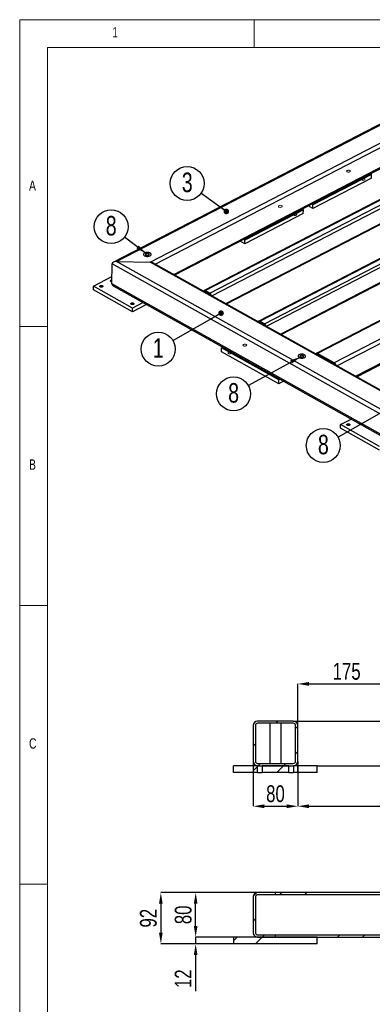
# Model space of a CAD drawing. Header units: millimetres. Extents: x 5 to 589, y 5 to 415.
# Tile 5 of 15: x 5 to 68, y 238 to 415. Entities that reach past the tile are written whole.
import ezdxf

# ---------------------------------------------------------------- set-up
doc = ezdxf.new("R2010")
doc.units = ezdxf.units.MM
doc.header["$PDSIZE"] = -1
for name, color, linetype in [('COTES', 1, 'Continuous'), ('NOTES', 6, 'Continuous'), ('TRAIT-FINS', 9, 'Continuous')]:
    doc.layers.add(name, color=color, linetype=linetype)
doc.layers.add('TRAIT-FORT', color=4, linetype='Continuous', lineweight=25)
doc.styles.add('SLDTEXTSTYLE0', font='TXT', dxfattribs={"width": 0.75})
doc.dimstyles.new('SLDDIMSTYLE0', dxfattribs={"dimtxt": 0.18, "dimasz": 1, "dimexe": 0, "dimexo": 0.0625, "dimgap": 0, "dimtad": 0, "dimtih": 1, "dimtoh": 1, "dimdec": 0, "dimrnd": 1e-09, "dimzin": 0, "dimdsep": 46, "dimtxsty": 'Standard', "dimblk1": 'DOT', "dimblk2": 'DOT', "dimsah": 1, "dimcen": 0.09, "dimadec": 0, "dimazin": 0, "dimtfac": 1, "dimtdec": 0, "dimtofl": 0, "dimtmove": 0, "dimatfit": 3, "dimldrblk": 'DOT', "dimfxl": 1, "dimfrac": 2, "dimtolj": 1, "dimtzin": 0, "dimarcsym": 0})
doc.dimstyles.new('SLDDIMSTYLE1', dxfattribs={"dimtxt": 0.18, "dimasz": 2, "dimexe": 0, "dimexo": 0.0625, "dimgap": 0, "dimtad": 0, "dimtih": 1, "dimtoh": 1, "dimdec": 0, "dimrnd": 1e-09, "dimzin": 0, "dimdsep": 46, "dimtxsty": 'Standard', "dimsah": 1, "dimcen": 0.09, "dimadec": 0, "dimazin": 0, "dimtfac": 2, "dimtdec": 0, "dimtofl": 0, "dimtmove": 0, "dimatfit": 3, "dimfxl": 1, "dimfrac": 2, "dimtolj": 1, "dimtzin": 0, "dimarcsym": 0})
doc.dimstyles.new('SLDDIMSTYLE2', dxfattribs={"dimtxt": 3, "dimasz": 2, "dimexe": 0, "dimexo": 0.0625, "dimgap": 0.75, "dimtad": 1, "dimdec": 0, "dimlfac": 10, "dimrnd": 1e-09, "dimzin": 12, "dimdsep": 46, "dimtxsty": 'SLDTEXTSTYLE0', "dimsah": 1, "dimcen": 0.09, "dimadec": 0, "dimazin": 3, "dimtfac": 1, "dimtdec": 0, "dimtofl": 0, "dimtmove": 0, "dimatfit": 3, "dimfxl": 1, "dimfrac": 2, "dimtolj": 1, "dimtzin": 12, "dimarcsym": 0})
doc.dimstyles.new('SLDDIMSTYLE3', dxfattribs={"dimtxt": 3, "dimasz": 2, "dimexe": 0, "dimexo": 0.0625, "dimgap": 0.75, "dimtad": 1, "dimdec": 0, "dimlfac": 10, "dimrnd": 1e-09, "dimzin": 12, "dimdsep": 46, "dimtxsty": 'SLDTEXTSTYLE0', "dimsah": 1, "dimcen": 0.09, "dimadec": 0, "dimazin": 3, "dimtfac": 1, "dimtdec": 0, "dimtmove": 0, "dimatfit": 0, "dimfxl": 1, "dimfrac": 2, "dimtolj": 1, "dimtzin": 12, "dimarcsym": 0})
pattern_1 = [(45, (0, 0), (-13.4704, 13.4704), []), (45, (4.49, 2e-323), (-13.4704, 13.4704), []), (45, (8.98, 4e-323), (-13.4704, 13.4704), []), (45, (13.47, 6e-323), (-13.4704, 13.4704), [])]

# ---------------------------------------------------------------- blocks, each defined once
blk = doc.blocks.new('SW_NOTE_3')
at = {"layer": 'NOTES', "color": 0}
blk.add_circle((-2.47, 1.77), 3.04, dxfattribs=at)
at = {"layer": 'NOTES', "color": 0, "insert": (-2.46, 3.71), "char_height": 3.5, "attachment_point": 2, "style": 'SLDTEXTSTYLE0'}
blk.add_mtext('3', dxfattribs=at)
blk = doc.blocks.new('_Dot')
at = {"color": 0, "linetype": 'ByBlock', "lineweight": -2}
blk.add_line((-0.5, 0), (-1, 0), dxfattribs=at)
at = {"color": 0, "linetype": 'ByBlock', "const_width": 0.5}
blk.add_lwpolyline([(-0.25, 0, 1), (0.25, 0, 1)], format="xyb", close=True, dxfattribs=at)
blk = doc.blocks.new('SW_NOTE_5')
at = {"layer": 'NOTES', "color": 0}
blk.add_circle((-2.64, -1.51), 3.04, dxfattribs=at)
at = {"layer": 'NOTES', "color": 0, "insert": (-2.63, 0.42), "char_height": 3.5, "attachment_point": 2, "style": 'SLDTEXTSTYLE0'}
blk.add_mtext('1', dxfattribs=at)
blk = doc.blocks.new('SW_NOTE_12')
at = {"layer": 'NOTES', "color": 0}
blk.add_circle((-2.41, 1.85), 3.04, dxfattribs=at)
at = {"layer": 'NOTES', "color": 0, "insert": (-2.41, 3.78), "char_height": 3.5, "attachment_point": 2, "style": 'SLDTEXTSTYLE0'}
blk.add_mtext('8', dxfattribs=at)
blk = doc.blocks.new('SW_NOTE_13')
at = {"layer": 'NOTES', "color": 0}
blk.add_circle((-2.66, -1.47), 3.04, dxfattribs=at)
at = {"layer": 'NOTES', "color": 0, "insert": (-2.65, 0.46), "char_height": 3.5, "attachment_point": 2, "style": 'SLDTEXTSTYLE0'}
blk.add_mtext('8', dxfattribs=at)
blk = doc.blocks.new('SW_NOTE_14')
at = {"layer": 'NOTES', "color": 0}
blk.add_circle((-2.64, -1.5), 3.04, dxfattribs=at)
at = {"layer": 'NOTES', "color": 0, "insert": (-2.63, 0.43), "char_height": 3.5, "attachment_point": 2, "style": 'SLDTEXTSTYLE0'}
blk.add_mtext('8', dxfattribs=at)
blk = doc.blocks.new('_D_36')
at = {"layer": 'COTES', "color": 0, "lineweight": -2, "transparency": 16777216}
for p, q in [((47.57, 258.52), (30.29, 258.52)), ((30.29, 256.52), (30.29, 251.32)), ((43.27, 249.32), (30.29, 249.32))]:
    blk.add_line(p, q, dxfattribs=at)
at = {"layer": 'COTES', "color": 0, "transparency": 16777216}
for points in [[(29.96, 256.52), (30.62, 256.52), (30.29, 258.52)], [(29.96, 251.32), (30.62, 251.32), (30.29, 249.32)]]:
    blk.add_solid(points, dxfattribs=at)
at = {"layer": 'Defpoints', "color": 0, "transparency": 16777216}
for p in [(47.63, 258.52), (30.29, 249.32), (43.33, 249.32)]:
    blk.add_point(p, dxfattribs=at)
at = {"layer": 'COTES', "color": 0, "transparency": 16777216, "insert": (26.54, 253.92), "char_height": 3, "attachment_point": 2, "rotation": 90, "style": 'SLDTEXTSTYLE0'}
blk.add_mtext('\\A1;92', dxfattribs=at)
blk = doc.blocks.new('_D_37')
at = {"layer": 'COTES', "color": 0, "lineweight": -2, "transparency": 16777216}
for p, q in [((36.53, 252.52), (36.53, 254.52)), ((43.27, 250.52), (36.53, 250.52)), ((36.53, 250.52), (36.53, 249.32)), ((43.27, 249.32), (36.53, 249.32)), ((36.53, 247.32), (36.53, 240.82))]:
    blk.add_line(p, q, dxfattribs=at)
at = {"layer": 'COTES', "color": 0, "transparency": 16777216}
for points in [[(36.2, 252.52), (36.86, 252.52), (36.53, 250.52)], [(36.2, 247.32), (36.86, 247.32), (36.53, 249.32)]]:
    blk.add_solid(points, dxfattribs=at)
at = {"layer": 'Defpoints', "color": 0, "transparency": 16777216}
for p in [(36.53, 249.32), (43.33, 250.52), (43.33, 249.32)]:
    blk.add_point(p, dxfattribs=at)
at = {"layer": 'COTES', "color": 0, "transparency": 16777216, "insert": (32.78, 243.07), "char_height": 3, "attachment_point": 2, "rotation": 90, "style": 'SLDTEXTSTYLE0'}
blk.add_mtext('\\A1;12', dxfattribs=at)
blk = doc.blocks.new('_D_38')
at = {"layer": 'COTES', "color": 0, "lineweight": -2, "transparency": 16777216}
for p, q in [((47.57, 258.52), (36.53, 258.52)), ((36.53, 252.52), (36.53, 256.52)), ((43.27, 250.52), (36.53, 250.52))]:
    blk.add_line(p, q, dxfattribs=at)
at = {"layer": 'COTES', "color": 0, "transparency": 16777216}
for points in [[(36.2, 256.52), (36.86, 256.52), (36.53, 258.52)], [(36.2, 252.52), (36.86, 252.52), (36.53, 250.52)]]:
    blk.add_solid(points, dxfattribs=at)
at = {"layer": 'Defpoints', "color": 0, "transparency": 16777216}
for p in [(36.53, 258.52), (47.63, 258.52), (43.33, 250.52)]:
    blk.add_point(p, dxfattribs=at)
at = {"layer": 'COTES', "color": 0, "transparency": 16777216, "insert": (32.78, 254.52), "char_height": 3, "attachment_point": 2, "rotation": 90, "style": 'SLDTEXTSTYLE0'}
blk.add_mtext('\\A1;80', dxfattribs=at)
blk = doc.blocks.new('_D_50')
at = {"layer": 'COTES', "color": 0, "lineweight": -2, "transparency": 16777216}
for p, q in [((46.83, 282), (46.83, 273.99)), ((54.83, 282), (54.83, 273.99)), ((48.83, 273.99), (52.83, 273.99))]:
    blk.add_line(p, q, dxfattribs=at)
at = {"layer": 'COTES', "color": 0, "transparency": 16777216}
for points in [[(48.83, 274.32), (48.83, 273.65), (46.83, 273.99)], [(52.83, 274.32), (52.83, 273.65), (54.83, 273.99)]]:
    blk.add_solid(points, dxfattribs=at)
at = {"layer": 'Defpoints', "color": 0, "transparency": 16777216}
for p in [(46.83, 282.06), (54.83, 282.06), (54.83, 273.99)]:
    blk.add_point(p, dxfattribs=at)
at = {"layer": 'COTES', "color": 0, "transparency": 16777216, "insert": (50.83, 277.74), "char_height": 3, "attachment_point": 2, "style": 'SLDTEXTSTYLE0'}
blk.add_mtext('\\A1;80', dxfattribs=at)
blk = doc.blocks.new('_D_51')
at = {"layer": 'COTES', "color": 0, "lineweight": -2, "transparency": 16777216}
for p, q in [((54.83, 282), (54.83, 273.99)), ((158.83, 282), (158.83, 273.99)), ((56.83, 273.99), (156.83, 273.99))]:
    blk.add_line(p, q, dxfattribs=at)
at = {"layer": 'COTES', "color": 0, "transparency": 16777216}
for points in [[(56.83, 274.32), (56.83, 273.65), (54.83, 273.99)], [(156.83, 274.32), (156.83, 273.65), (158.83, 273.99)]]:
    blk.add_solid(points, dxfattribs=at)
at = {"layer": 'Defpoints', "color": 0, "transparency": 16777216}
for p in [(54.83, 282.06), (158.83, 282.06), (158.83, 273.99)]:
    blk.add_point(p, dxfattribs=at)
at = {"layer": 'COTES', "color": 0, "transparency": 16777216, "insert": (106.83, 277.74), "char_height": 3, "attachment_point": 2, "style": 'SLDTEXTSTYLE0'}
blk.add_mtext('\\A1;1040', dxfattribs=at)
blk = doc.blocks.new('_D_65')
at = {"layer": 'COTES', "color": 0, "lineweight": -2, "transparency": 16777216}
for p, q in [((54.83, 288.52), (54.83, 295.92)), ((56.83, 295.92), (70.33, 295.92)), ((72.33, 288.72), (72.33, 295.92))]:
    blk.add_line(p, q, dxfattribs=at)
at = {"layer": 'COTES', "color": 0, "transparency": 16777216}
for points in [[(56.83, 296.26), (56.83, 295.59), (54.83, 295.92)], [(70.33, 296.26), (70.33, 295.59), (72.33, 295.92)]]:
    blk.add_solid(points, dxfattribs=at)
at = {"layer": 'Defpoints', "color": 0, "transparency": 16777216}
for p in [(72.33, 295.92), (54.83, 288.46), (72.33, 288.66)]:
    blk.add_point(p, dxfattribs=at)
at = {"layer": 'COTES', "color": 0, "transparency": 16777216, "insert": (63.58, 299.67), "char_height": 3, "attachment_point": 2, "style": 'SLDTEXTSTYLE0'}
blk.add_mtext('\\A1;175', dxfattribs=at)

msp = doc.modelspace()

# ---------------------------------------------------------------- hatches: boundary and pattern name
at = {"layer": 'TRAIT-FINS'}
h = msp.add_hatch(dxfattribs=at)
h.set_pattern_fill('DIN 201 ACIER ET FONTE', color=256, style=0, pattern_type=2)
h.set_pattern_definition(pattern_1)
edge = h.paths.add_edge_path(flags=0)
edge.add_line((54.03, 289.26), (47.63, 289.26))
edge.add_arc((47.63, 288.46), 0.8, 90, 180)
edge.add_line((46.83, 288.46), (46.83, 282.06))
edge.add_arc((47.63, 282.06), 0.8, 180, 270)
edge.add_line((47.63, 281.26), (54.03, 281.26))
edge.add_arc((54.03, 282.06), 0.8, 270, 360)
edge.add_line((54.83, 282.06), (54.83, 288.46))
edge.add_arc((54.03, 288.46), 0.8, 0, 90)
edge = h.paths.add_edge_path(flags=0)
edge.add_arc((47.63, 288.46), 0.4, 90, 180, ccw=False)
edge.add_line((47.63, 288.86), (54.03, 288.86))
edge.add_arc((54.03, 288.46), 0.4, 0, 90, ccw=False)
edge.add_line((54.43, 288.46), (54.43, 282.06))
edge.add_arc((54.03, 282.06), 0.4, 270, 360, ccw=False)
edge.add_line((54.03, 281.66), (47.63, 281.66))
edge.add_arc((47.63, 282.06), 0.4, 180, 270, ccw=False)
edge.add_line((47.23, 282.06), (47.23, 288.46))
h = msp.add_hatch(dxfattribs=at)
h.set_pattern_fill('DIN 201 ACIER ET FONTE', color=256, style=0, pattern_type=2)
h.set_pattern_definition(pattern_1)
h.paths.add_polyline_path([(47.61, 281.26), (46.83, 281.26), (46.83, 280.06), (47.61, 280.06)], flags=0)
h = msp.add_hatch(dxfattribs=at)
h.set_pattern_fill('DIN 201 ACIER ET FONTE', color=256, style=0, pattern_type=2)
h.set_pattern_definition(pattern_1)
h.paths.add_polyline_path([(48.46, 280.06), (53.21, 280.06), (53.21, 281.26), (48.46, 281.26)], flags=0)
h = msp.add_hatch(dxfattribs=at)
h.set_pattern_fill('DIN 201 ACIER ET FONTE', color=256, style=0, pattern_type=2)
h.set_pattern_definition(pattern_1)
h.paths.add_polyline_path([(54.06, 280.06), (54.83, 280.06), (54.83, 281.26), (54.06, 281.26)], flags=0)
h = msp.add_hatch(dxfattribs=at)
h.set_pattern_fill('DIN 201 ACIER ET FONTE', color=256, style=0, pattern_type=2)
h.set_pattern_definition(pattern_1)
edge = h.paths.add_edge_path(flags=0)
edge.add_arc((47.63, 257.72), 0.4, 90, 180, ccw=False)
edge.add_line((47.63, 258.12), (50.83, 258.12))
edge.add_line((50.83, 258.12), (50.83, 258.52))
edge.add_line((50.83, 258.52), (47.63, 258.52))
edge.add_arc((47.63, 257.72), 0.8, 90, 180)
edge.add_line((46.83, 257.72), (46.83, 251.32))
edge.add_arc((47.63, 251.32), 0.8, 180, 270)
edge.add_line((47.63, 250.52), (50.83, 250.52))
edge.add_line((50.83, 250.52), (50.83, 250.92))
edge.add_line((50.83, 250.92), (47.63, 250.92))
edge.add_arc((47.63, 251.32), 0.4, 180, 270, ccw=False)
edge.add_line((47.23, 251.32), (47.23, 257.72))
h = msp.add_hatch(dxfattribs=at)
h.set_pattern_fill('DIN 201 ACIER ET FONTE', color=256, style=0, pattern_type=2)
h.set_pattern_definition(pattern_1)
h.paths.add_polyline_path([(50.83, 258.52), (50.83, 258.12), (157.19, 258.12), (157.19, 258.52)], flags=0)
h = msp.add_hatch(dxfattribs=at)
h.set_pattern_fill('DIN 201 ACIER ET FONTE', color=256, style=0, pattern_type=2)
h.set_pattern_definition(pattern_1)
h.paths.add_polyline_path([(50.83, 250.92), (50.83, 250.52), (157.19, 250.52), (157.19, 250.92)], flags=0)
h = msp.add_hatch(dxfattribs=at)
h.set_pattern_fill('DIN 201 ACIER ET FONTE', color=256, style=0, pattern_type=2)
h.set_pattern_definition(pattern_1)
h.paths.add_polyline_path([(43.33, 249.32), (58.33, 249.32), (58.33, 250.52), (43.33, 250.52)], flags=0)

# ---------------------------------------------------------------- linework, layer by layer
at = {"lineweight": 18}
for p, q in [((589, 415), (5, 415)), ((5, 415), (5, 5)), ((47, 410), (47, 415)), ((584, 410), (10, 410)), ((10, 410), (10, 10)), ((10, 360), (5, 360)), ((5, 310), (10, 310)), ((10, 260), (5, 260))]:
    msp.add_line(p, q, dxfattribs=at)
at = {"layer": 'TRAIT-FINS', "lineweight": 18, "flags": 128}
for points in [[(63.66, 387.73), (63.77, 387.69), (63.9, 387.68), (64.02, 387.69), (64.13, 387.73), (64.21, 387.78), (64.23, 387.85), (64.21, 387.92), (64.14, 387.98), (64.03, 388.02), (63.9, 388.04), (63.78, 388.02), (63.67, 387.99), (63.59, 387.93), (63.57, 387.86), (63.59, 387.79), (63.66, 387.73)], [(66.27, 386.27), (66.38, 386.23), (66.51, 386.21), (66.63, 386.23), (66.74, 386.26), (66.82, 386.32), (66.84, 386.39), (66.82, 386.46), (66.75, 386.52), (66.64, 386.56), (66.51, 386.57), (66.39, 386.56), (66.28, 386.53), (66.2, 386.47), (66.18, 386.4), (66.2, 386.33), (66.27, 386.27)], [(51.46, 381.41), (51.57, 381.37), (51.7, 381.36), (51.82, 381.37), (51.93, 381.41), (52.01, 381.46), (52.03, 381.53), (52.01, 381.6), (51.94, 381.66), (51.83, 381.7), (51.7, 381.72), (51.57, 381.71), (51.47, 381.67), (51.39, 381.61), (51.37, 381.54), (51.39, 381.47), (51.46, 381.41)], [(54.07, 379.95), (54.18, 379.91), (54.31, 379.9), (54.43, 379.91), (54.54, 379.95), (54.62, 380), (54.64, 380.07), (54.62, 380.14), (54.55, 380.2), (54.44, 380.24), (54.31, 380.26), (54.18, 380.24), (54.08, 380.21), (54, 380.15), (53.98, 380.08), (54, 380.01), (54.07, 379.95)], [(28.11, 373.05), (28.18, 372.99), (28.2, 372.92), (28.18, 372.85), (28.1, 372.79), (27.99, 372.76), (27.87, 372.74), (27.74, 372.76), (27.63, 372.8), (27.56, 372.86), (27.54, 372.93), (27.56, 373), (27.64, 373.05), (27.74, 373.09), (27.87, 373.1), (28, 373.09), (28.11, 373.05)], [(45.1, 356.52), (45.21, 356.48), (45.33, 356.46), (45.46, 356.47), (45.57, 356.51), (45.64, 356.57), (45.67, 356.63), (45.65, 356.7), (45.58, 356.76), (45.47, 356.8), (45.34, 356.82), (45.21, 356.81), (45.1, 356.77), (45.03, 356.71), (45, 356.64), (45.03, 356.57), (45.1, 356.52)], [(42.43, 355.13), (42.54, 355.09), (42.66, 355.08), (42.79, 355.09), (42.9, 355.13), (42.97, 355.18), (43, 355.25), (42.98, 355.32), (42.91, 355.38), (42.8, 355.42), (42.67, 355.44), (42.54, 355.42), (42.43, 355.39), (42.36, 355.33), (42.33, 355.26), (42.36, 355.19), (42.43, 355.13)], [(55.8, 354.8), (55.87, 354.74), (55.9, 354.67), (55.87, 354.6), (55.8, 354.55), (55.69, 354.51), (55.56, 354.5), (55.43, 354.51), (55.33, 354.55), (55.25, 354.61), (55.23, 354.68), (55.26, 354.75), (55.33, 354.81), (55.44, 354.84), (55.57, 354.86), (55.69, 354.84), (55.8, 354.8)]]:
    msp.add_lwpolyline(points, dxfattribs=at)
at = {"layer": 'TRAIT-FORT', "lineweight": 25}
for p, q in [((84.47, 404), (21.81, 371.55)), ((22.32, 371.65), (84.46, 403.84)), ((28.35, 371.56), (84.4, 400.59)), ((29.28, 371.2), (84.38, 399.73)), ((32.59, 369.34), (84.34, 396.14)), ((32.78, 369.24), (84.34, 395.94)), ((93.34, 395.08), (38.05, 366.45)), ((38.24, 366.44), (93.52, 395.07)), ((39.08, 365.97), (94.36, 394.6)), ((39.43, 365.51), (94.64, 394.1)), ((41.92, 364.12), (94.6, 391.41)), ((42.06, 364.05), (94.51, 391.21)), ((103.12, 389.6), (47.84, 360.97)), ((48.03, 360.95), (103.31, 389.58)), ((48.86, 360.48), (104.15, 389.11)), ((49.22, 360.03), (104.43, 388.62)), ((68.02, 386.57), (57.54, 381.15)), ((68.03, 387.25), (57.55, 381.82)), ((67.8, 387.38), (68.03, 387.25)), ((68.02, 386.57), (68.03, 387.25)), ((51.71, 358.64), (104.39, 385.92)), ((51.84, 358.56), (104.3, 385.73)), ((113.41, 383.81), (58.12, 355.18)), ((113.66, 383.79), (58.37, 355.16)), ((57.54, 381.15), (56.69, 381.62)), ((57.55, 381.82), (57.32, 381.95)), ((57.54, 381.15), (57.55, 381.82)), ((116.64, 382.12), (61.36, 353.49)), ((117.01, 381.46), (61.91, 352.92)), ((55.83, 380.93), (45.34, 375.5)), ((55.82, 380.26), (45.34, 374.83)), ((55.6, 381.06), (55.83, 380.93)), ((55.82, 380.26), (55.83, 380.93)), ((116.96, 377.86), (65.22, 351.07)), ((65.41, 350.97), (116.84, 377.6)), ((45.34, 374.83), (44.49, 375.3)), ((45.34, 375.5), (45.12, 375.63)), ((45.34, 374.83), (45.34, 375.5)), ((21.51, 367.62), (21.56, 371.22)), ((121.77, 315.09), (21.56, 371.22)), ((121.78, 315.94), (22.32, 371.65)), ((22.32, 371.65), (28.35, 371.56)), ((121.85, 319.19), (28.35, 371.56)), ((121.85, 319.35), (28.85, 371.44)), ((18.2, 367.22), (21.53, 368.94)), ((25.2, 363.31), (18.2, 367.22)), ((18.2, 366.55), (18.2, 367.22)), ((121.72, 311.49), (21.51, 367.62)), ((21.75, 367.29), (121.72, 311.3)), ((25.19, 362.63), (18.2, 366.55)), ((38.17, 366.22), (38.25, 366.26)), ((39.08, 365.97), (38.24, 366.44)), ((39.07, 365.8), (38.24, 366.27)), ((27.72, 363.94), (25.19, 362.63)), ((27.1, 364.29), (25.2, 363.31)), ((25.19, 362.63), (25.2, 363.31)), ((47.96, 360.74), (48.04, 360.78)), ((48.86, 360.31), (48.02, 360.78)), ((48.86, 360.48), (48.03, 360.95)), ((41.16, 355.48), (41.17, 356.16)), ((51.42, 349.74), (41.16, 355.48)), ((41.17, 356.16), (41.41, 356.28)), ((51.43, 350.41), (41.17, 356.16)), ((61.36, 353.49), (58.37, 355.16)), ((61.35, 353.26), (58.37, 354.93)), ((58.39, 354.92), (58.37, 354.91)), ((51.42, 349.74), (51.43, 350.41)), ((52.28, 350.19), (51.42, 349.74)), ((51.66, 350.53), (51.43, 350.41)), ((62.48, 342.42), (64.38, 343.41)), ((62.47, 341.75), (62.48, 342.42)), ((69.47, 337.83), (62.47, 341.75)), ((69.47, 338.51), (62.48, 342.42)), ((46.83, 288.46), (46.83, 282.06)), ((47.23, 288.46), (47.23, 282.06)), ((54.03, 289.26), (47.63, 289.26)), ((54.03, 288.86), (47.63, 288.86)), ((49.83, 288.86), (49.83, 281.66)), ((51.83, 281.66), (51.83, 288.86)), ((54.03, 289.26), (72.93, 289.26)), ((54.43, 282.06), (54.43, 288.46)), ((54.83, 282.06), (54.83, 288.46)), ((43.33, 280.06), (43.33, 281.26)), ((46.83, 281.26), (43.33, 281.26)), ((47.61, 281.26), (46.83, 281.26)), ((46.83, 281.26), (46.83, 280.06)), ((47.61, 280.06), (47.61, 281.26)), ((47.63, 281.66), (54.03, 281.66)), ((47.63, 281.26), (54.03, 281.26)), ((48.46, 281.26), (48.46, 280.06)), ((53.21, 281.26), (48.46, 281.26)), ((53.21, 280.06), (53.21, 281.26)), ((54.06, 281.26), (54.06, 280.06)), ((54.83, 281.26), (54.06, 281.26)), ((54.83, 280.06), (54.83, 281.26)), ((58.33, 281.26), (54.83, 281.26)), ((58.33, 280.06), (58.33, 281.26)), ((58.33, 281.26), (89.03, 281.26)), ((46.83, 280.06), (43.33, 280.06)), ((47.61, 280.06), (46.83, 280.06)), ((47.61, 280.06), (48.46, 280.06)), ((53.21, 280.06), (48.46, 280.06)), ((53.21, 280.06), (54.06, 280.06)), ((54.83, 280.06), (54.06, 280.06)), ((58.33, 280.06), (54.83, 280.06)), ((46.83, 257.72), (46.83, 251.32)), ((47.23, 257.72), (47.23, 251.32)), ((50.83, 258.52), (47.63, 258.52)), ((50.83, 258.12), (47.63, 258.12)), ((50.83, 258.12), (50.83, 258.52)), ((157.19, 258.52), (50.83, 258.52)), ((157.19, 258.12), (50.83, 258.12)), ((47.63, 250.92), (50.83, 250.92)), ((50.83, 250.92), (157.19, 250.92)), ((50.83, 250.52), (50.83, 250.92)), ((58.33, 250.52), (43.33, 250.52)), ((43.33, 250.52), (43.33, 249.32)), ((58.33, 249.32), (43.33, 249.32)), ((47.63, 250.52), (50.83, 250.52)), ((50.83, 250.52), (157.19, 250.52)), ((58.33, 249.32), (58.33, 250.52))]:
    msp.add_line(p, q, dxfattribs=at)
at = {"layer": 'TRAIT-FORT', "lineweight": 25, "flags": 128}
for points in [[(27.4, 373.18), (27.32, 373.13), (27.26, 373.07), (27.22, 373.01), (27.2, 372.94), (27.21, 372.87), (27.24, 372.81), (27.3, 372.74), (27.37, 372.69), (27.46, 372.64), (27.57, 372.6), (27.69, 372.58), (27.81, 372.57), (27.94, 372.57), (28.06, 372.58), (28.18, 372.6), (28.29, 372.64), (28.38, 372.69), (28.45, 372.74), (28.5, 372.8), (28.53, 372.87), (28.53, 372.94), (28.51, 373.01), (28.47, 373.07), (28.41, 373.13), (28.32, 373.18), (28.22, 373.22), (28.11, 373.26), (27.99, 373.28), (27.86, 373.28), (27.73, 373.28), (27.61, 373.26), (27.5, 373.23), (27.4, 373.18)], [(27.4, 373.18), (27.32, 373.13), (27.26, 373.07), (27.22, 373.01), (27.2, 372.94), (27.21, 372.87), (27.24, 372.81), (27.3, 372.74), (27.37, 372.69), (27.46, 372.64), (27.57, 372.6), (27.69, 372.58), (27.81, 372.57), (27.94, 372.57), (28.06, 372.58), (28.18, 372.6), (28.29, 372.64), (28.38, 372.69), (28.45, 372.74), (28.5, 372.8), (28.53, 372.87), (28.53, 372.94), (28.51, 373.01), (28.47, 373.07), (28.41, 373.13), (28.32, 373.18), (28.22, 373.22), (28.11, 373.26), (27.99, 373.28), (27.86, 373.28), (27.73, 373.28), (27.61, 373.26), (27.5, 373.23), (27.4, 373.18)], [(27.67, 373.03), (27.62, 373), (27.59, 372.96), (27.59, 372.91), (27.61, 372.87), (27.65, 372.83), (27.72, 372.8), (27.79, 372.78), (27.88, 372.77), (27.96, 372.78), (28.03, 372.8), (28.09, 372.83), (28.14, 372.87), (28.15, 372.91), (28.14, 372.96), (28.11, 373), (28.06, 373.04), (27.98, 373.06), (27.9, 373.07), (27.82, 373.07), (27.74, 373.06), (27.67, 373.03)], [(19.82, 367.09), (19.75, 367.07), (19.67, 367.05), (19.58, 367.05), (19.5, 367.06), (19.43, 367.09), (19.38, 367.12), (19.34, 367.17), (19.34, 367.21), (19.35, 367.26), (19.39, 367.3), (19.45, 367.33), (19.53, 367.35), (19.61, 367.35), (19.69, 367.35), (19.77, 367.33), (19.83, 367.3), (19.88, 367.26), (19.9, 367.21), (19.9, 367.17), (19.87, 367.13), (19.82, 367.09)], [(21.51, 368.04), (21.49, 368.04), (21.41, 368.05), (21.34, 368.08), (21.28, 368.11), (21.25, 368.15), (21.24, 368.2), (21.26, 368.24), (21.3, 368.28), (21.36, 368.31), (21.43, 368.33), (21.52, 368.34), (21.52, 368.34)], [(25.41, 363.96), (25.34, 363.93), (25.26, 363.92), (25.18, 363.92), (25.09, 363.93), (25.02, 363.96), (24.97, 363.99), (24.94, 364.03), (24.93, 364.08), (24.94, 364.12), (24.99, 364.16), (25.05, 364.19), (25.12, 364.21), (25.2, 364.22), (25.29, 364.22), (25.36, 364.2), (25.43, 364.17), (25.47, 364.13), (25.49, 364.08), (25.49, 364.04), (25.46, 363.99), (25.41, 363.96)], [(55.1, 354.94), (55.02, 354.89), (54.95, 354.83), (54.91, 354.76), (54.9, 354.69), (54.91, 354.63), (54.94, 354.56), (54.99, 354.5), (55.07, 354.44), (55.16, 354.39), (55.27, 354.36), (55.38, 354.33), (55.51, 354.32), (55.64, 354.32), (55.76, 354.33), (55.88, 354.36), (55.98, 354.39), (56.07, 354.44), (56.15, 354.5), (56.2, 354.56), (56.22, 354.62), (56.23, 354.69), (56.21, 354.76), (56.17, 354.82), (56.1, 354.88), (56.02, 354.94), (55.92, 354.98), (55.8, 355.01), (55.68, 355.03), (55.56, 355.04), (55.43, 355.03), (55.31, 355.01), (55.2, 354.98), (55.1, 354.94)], [(55.1, 354.94), (55.02, 354.89), (54.95, 354.83), (54.91, 354.76), (54.9, 354.69), (54.91, 354.63), (54.94, 354.56), (54.99, 354.5), (55.07, 354.44), (55.16, 354.39), (55.27, 354.36), (55.38, 354.33), (55.51, 354.32), (55.64, 354.32), (55.76, 354.33), (55.88, 354.36), (55.98, 354.39), (56.07, 354.44), (56.15, 354.5), (56.2, 354.56), (56.22, 354.62), (56.23, 354.69), (56.21, 354.76), (56.17, 354.82), (56.1, 354.88), (56.02, 354.94), (55.92, 354.98), (55.8, 355.01), (55.68, 355.03), (55.56, 355.04), (55.43, 355.03), (55.31, 355.01), (55.2, 354.98), (55.1, 354.94)], [(55.37, 354.79), (55.31, 354.75), (55.29, 354.71), (55.28, 354.66), (55.3, 354.62), (55.35, 354.58), (55.41, 354.55), (55.49, 354.53), (55.57, 354.52), (55.65, 354.53), (55.73, 354.55), (55.79, 354.58), (55.83, 354.62), (55.85, 354.67), (55.84, 354.71), (55.81, 354.75), (55.75, 354.79), (55.68, 354.81), (55.6, 354.83), (55.51, 354.83), (55.43, 354.81), (55.37, 354.79)], [(64.09, 342.29), (64.03, 342.26), (63.95, 342.25), (63.86, 342.25), (63.78, 342.26), (63.71, 342.29), (63.66, 342.32), (63.62, 342.37), (63.61, 342.41), (63.63, 342.46), (63.67, 342.5), (63.73, 342.53), (63.81, 342.55), (63.89, 342.55), (63.97, 342.55), (64.05, 342.53), (64.11, 342.5), (64.16, 342.46), (64.18, 342.41), (64.17, 342.37), (64.15, 342.33), (64.09, 342.29)]]:
    msp.add_lwpolyline(points, dxfattribs=at)
at = {"layer": 'TRAIT-FORT', "lineweight": 25}
for centre, radius, start, end in [((38.13, 366.3), 0.172, 52.1721, 167.6377), ((38.18, 366.2), 0.0874, 52.6966, 141.1908), ((38.92, 365.55), 0.292, 19.5159, 57.6224), ((38.76, 365.46), 0.595, 9.6954, 57.5263), ((47.92, 360.82), 0.172, 52.1721, 167.6377), ((47.97, 360.72), 0.0874, 52.6966, 141.1908), ((48.55, 359.98), 0.595, 9.6954, 57.5263), ((48.71, 360.07), 0.292, 19.5159, 57.6224), ((58.23, 354.97), 0.231, 52.6146, 148.5719), ((58.29, 354.8), 0.153, 58.2813, 92.3722), ((61.19, 352.98), 0.322, 39.1031, 59.4627), ((60.94, 352.82), 0.785, 16.6541, 57.5667), ((47.63, 288.46), 0.8, 90, 180), ((47.63, 288.46), 0.4, 90, 180), ((54.03, 288.46), 0.8, 0, 90), ((54.03, 288.46), 0.4, 0, 90), ((47.63, 282.06), 0.8, 180, 270), ((47.63, 282.06), 0.4, 180, 270), ((54.03, 282.06), 0.8, 270, 0), ((54.03, 282.06), 0.4, 270, 0), ((47.63, 257.72), 0.8, 90, 180), ((47.63, 257.72), 0.4, 90, 180), ((47.63, 251.32), 0.8, 180, 270), ((47.63, 251.32), 0.4, 180, 270)]:
    msp.add_arc(centre, radius, start, end, dxfattribs=at)
for centre, start_param, end_param in [((22.31, 371.21), 1.572904, 3.1437), ((22.31, 371.21), 1.572904, 3.1437), ((28.34, 371.11), 0.835513, 1.572904), ((28.34, 371.11), 0.835513, 1.572904), ((22.26, 367.61), 3.1437, 3.977105), ((22.26, 367.61), 3.1437, 3.977105)]:
    msp.add_ellipse(centre, major_axis=(0.754, -0.012), ratio=0.595698, start_param=start_param, end_param=end_param, dxfattribs=at)

# ---------------------------------------------------------------- block references
at = {"layer": 'NOTES'}
for name, p in [('SW_NOTE_3', (37.48, 383.88)), ('SW_NOTE_12', (23.8, 376.04)), ('SW_NOTE_5', (32.47, 357.46)), ('SW_NOTE_13', (45.98, 349.39)), ('SW_NOTE_14', (62.04, 340.16))]:
    msp.add_blockref(name, p, dxfattribs=at)

# ---------------------------------------------------------------- texts
at = {"layer": 'NOTES', "char_height": 1.85, "attachment_point": 1, "style": 'SLDTEXTSTYLE0'}
for s, insert in [('1', (21.58, 413.67)), ('A', (6.67, 386.17)), ('B', (6.67, 336.17)), ('C', (6.67, 286.17))]:
    msp.add_mtext(s, dxfattribs=dict(at, insert=insert))

# ---------------------------------------------------------------- dimensions: what is measured, and where the dimension line sits
at = {"layer": 'COTES'}
for base, p1, p2, picture, middle in [((72.33, 295.92), (54.83, 288.46), (72.33, 288.66), '_D_65', (63.58, 295.92)), ((54.83, 273.99), (46.83, 282.06), (54.83, 282.06), '_D_50', (50.83, 273.99)), ((158.83, 273.99), (54.83, 282.06), (158.83, 282.06), '_D_51', (106.83, 273.99))]:
    dim = msp.add_linear_dim(base=base, p1=p1, p2=p2, dimstyle='SLDDIMSTYLE2', dxfattribs=at)
    dim.commit()
    dim.dimension.update_dxf_attribs({"geometry": picture, "text_midpoint": middle, "dimtype": 160})
for base, p1, p2, dimstyle, picture, middle in [((30.29, 249.32), (47.63, 258.52), (43.33, 249.32), 'SLDDIMSTYLE2', '_D_36', (30.29, 253.92)), ((36.53, 258.52), (43.33, 250.52), (47.63, 258.52), 'SLDDIMSTYLE2', '_D_38', (36.53, 254.52)), ((36.53, 249.32), (43.33, 250.52), (43.33, 249.32), 'SLDDIMSTYLE3', '_D_37', (36.53, 243.07))]:
    dim = msp.add_linear_dim(base=base, p1=p1, p2=p2, angle=90, dimstyle=dimstyle, dxfattribs=at)
    dim.commit()
    dim.dimension.update_dxf_attribs({"geometry": picture, "text_midpoint": middle, "dimtype": 160})

# ---------------------------------------------------------------- leaders
at = {"layer": 'NOTES'}
for points, dimstyle in [([(42.02, 380.62), (37.48, 383.88)], 'SLDDIMSTYLE0'), ([(27.7, 373.05), (23.8, 376.04)], 'SLDDIMSTYLE1'), ([(41.08, 362.39), (32.47, 357.46)], 'SLDDIMSTYLE0'), ([(55.35, 354.58), (45.98, 349.39)], 'SLDDIMSTYLE1'), ([(71.5, 345.55), (62.04, 340.16)], 'SLDDIMSTYLE1')]:
    msp.add_leader(points, dimstyle=dimstyle, dxfattribs=at)

doc.saveas('drawing.dxf')
